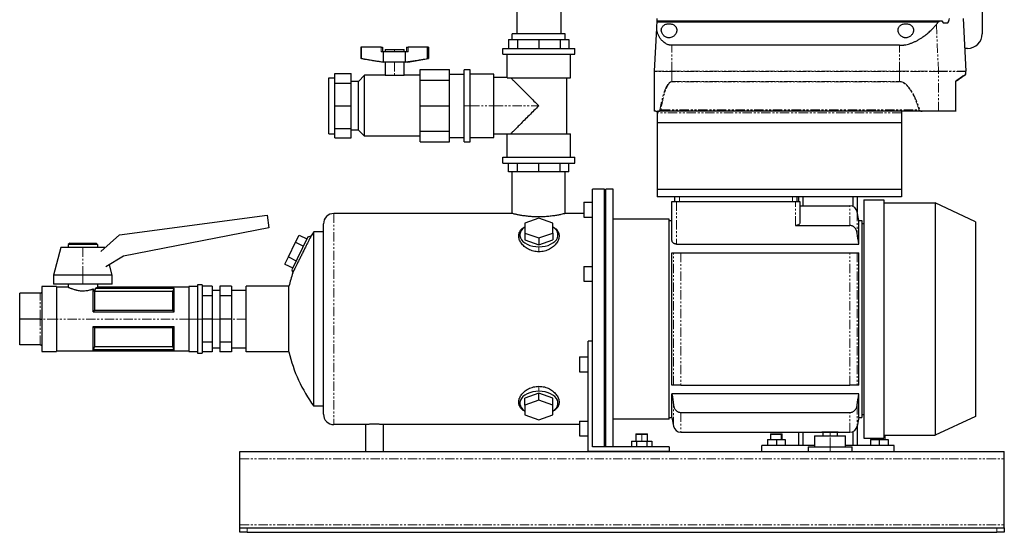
# Model space of a CAD drawing. Header units: millimetres. Extents: x 15 to 1188, y 16 to 819.
# Tile 1 of 3: x 15 to 684, y 16 to 364. Entities that reach past the tile are written whole.
import ezdxf

# ---------------------------------------------------------------- set-up
doc = ezdxf.new("R2010")
doc.units = ezdxf.units.MM
doc.linetypes.add('PHANTOM', pattern=[12.7, 6.35, -1.27, 1.27, -1.27, 1.27, -1.27])

msp = doc.modelspace()

# ---------------------------------------------------------------- linework, layer by layer
at = {"color": 7, "linetype": 'Continuous', "lineweight": 25}
for p, q in [((669.43, 614.91), (669.43, 354.91)), ((352.83, 403.41), (352.83, 354.91)), ((382.83, 403.41), (382.83, 354.91)), ((448.31, 362.98), (448.35, 363.66)), ((448.31, 362.98), (639.69, 362.98)), ((448.35, 363.66), (448.43, 365.21)), ((448.35, 363.66), (640.43, 363.66)), ((640.43, 363.66), (641.91, 363.66)), ((642.84, 362.2), (646.09, 362.2)), ((656.43, 365.21), (658.31, 329.33)), ((349.83, 350.91), (349.83, 354.91)), ((385.83, 354.91), (349.83, 354.91)), ((385.83, 350.91), (385.83, 354.91)), ((446.55, 329.33), (448.09, 358.69)), ((347.33, 350.91), (347.33, 344.91)), ((347.33, 350.91), (353.33, 350.91)), ((353.33, 350.91), (353.33, 344.91)), ((353.33, 350.91), (367.83, 350.91)), ((367.83, 350.91), (367.83, 344.91)), ((367.83, 350.91), (382.33, 350.91)), ((382.33, 350.91), (382.33, 344.91)), ((382.33, 350.91), (388.33, 350.91)), ((388.33, 350.91), (388.33, 344.91)), ((246.83, 345.66), (246.83, 338)), ((247.38, 345.66), (246.83, 345.66)), ((247.38, 338), (247.38, 345.66)), ((260.63, 345.66), (247.38, 345.66)), ((260.63, 345.66), (261.63, 345.66)), ((262.31, 342.66), (260.63, 342.66)), ((261.63, 345.66), (261.63, 342.66)), ((277.28, 342.66), (262.31, 342.66)), ((262.31, 335.66), (262.31, 342.66)), ((263.29, 344.06), (263.29, 342.66)), ((263.29, 344.06), (269.79, 344.06)), ((269.79, 344.06), (276.29, 344.06)), ((276.29, 342.66), (276.29, 344.06)), ((277.28, 335.66), (277.28, 342.66)), ((278.96, 342.66), (277.28, 342.66)), ((277.96, 345.66), (277.96, 342.66)), ((277.96, 345.66), (278.96, 345.66)), ((292.21, 345.66), (278.96, 345.66)), ((292.21, 338), (292.21, 345.66)), ((292.76, 345.66), (292.21, 345.66)), ((292.76, 345.66), (292.76, 338)), ((343.35, 340.91), (343.35, 344.91)), ((343.35, 344.91), (392.31, 344.91)), ((392.31, 340.91), (392.31, 344.91)), ((613.17, 347.01), (458.43, 347.01)), ((659.43, 344.91), (657.49, 344.91)), ((247.38, 338), (246.83, 338)), ((260.79, 335.66), (246.83, 338)), ((262.31, 335.66), (260.79, 335.66)), ((277.28, 335.66), (262.31, 335.66)), ((263.29, 335.66), (263.29, 326.64)), ((276.29, 326.64), (276.29, 335.66)), ((278.79, 335.66), (277.28, 335.66)), ((278.79, 335.66), (292.76, 338)), ((292.76, 338), (292.21, 338)), ((343.35, 340.91), (392.31, 340.91)), ((346.27, 325.06), (346.27, 340.91)), ((389.39, 324.91), (389.39, 340.91)), ((287.17, 330.46), (307.17, 330.46)), ((287.17, 323.27), (287.17, 330.46)), ((307.17, 323.27), (307.17, 330.46)), ((321.17, 330.41), (317.17, 330.41)), ((317.17, 305.91), (317.17, 330.41)), ((321.17, 305.91), (321.17, 330.41)), ((446.6, 302.21), (446.55, 329.28)), ((658.31, 327.72), (658.31, 329.28)), ((225.01, 286.94), (225.01, 324.88)), ((225.01, 324.88), (229.25, 324.88)), ((229.25, 327.77), (240.25, 327.77)), ((229.25, 321.37), (229.25, 327.77)), ((240.25, 321.37), (240.25, 327.77)), ((245.16, 322.48), (240.25, 322.48)), ((245.16, 322.48), (249.32, 326.64)), ((245.16, 289.34), (245.16, 322.48)), ((249.32, 285.18), (249.32, 326.64)), ((263.29, 326.64), (249.32, 326.64)), ((263.29, 326.64), (269.79, 326.64)), ((269.79, 326.64), (276.29, 326.64)), ((287.17, 326.64), (276.29, 326.64)), ((287.17, 323.27), (307.17, 323.27)), ((287.17, 305.91), (287.17, 323.27)), ((307.17, 327.46), (317.17, 327.46)), ((307.17, 305.91), (307.17, 323.27)), ((337.17, 327.41), (321.17, 327.41)), ((337.17, 305.91), (337.17, 327.41)), ((346.27, 325.06), (337.17, 325.06)), ((346.41, 324.91), (389.39, 324.91)), ((386.98, 286.91), (386.98, 324.91)), ((651.45, 322.54), (651.39, 322.83)), ((651.41, 302.08), (651.45, 322.54)), ((229.25, 321.37), (240.25, 321.37)), ((229.25, 305.91), (229.25, 321.37)), ((240.25, 305.91), (240.25, 321.37)), ((229.25, 305.91), (240.25, 305.91)), ((229.25, 290.45), (229.25, 305.91)), ((240.25, 290.45), (240.25, 305.91)), ((287.17, 288.54), (287.17, 305.91)), ((287.17, 305.91), (307.17, 305.91)), ((307.17, 288.54), (307.17, 305.91)), ((317.17, 281.41), (317.17, 305.91)), ((321.17, 281.41), (321.17, 305.91)), ((337.17, 284.41), (337.17, 305.91)), ((447.43, 302.21), (446.6, 302.21)), ((448.54, 302.21), (448.43, 302.21)), ((448.43, 302.21), (448.43, 294.21)), ((449.54, 302.21), (449.28, 302.21)), ((628.67, 302.21), (449.54, 302.21)), ((639.6, 302.21), (628.67, 302.21)), ((651.35, 302.21), (639.6, 302.21)), ((614.43, 301.21), (614.43, 294.21)), ((229.25, 290.45), (240.25, 290.45)), ((229.25, 284.04), (229.25, 290.45)), ((240.25, 284.04), (240.25, 290.45)), ((245.16, 289.34), (240.25, 289.34)), ((245.16, 289.34), (249.32, 285.18)), ((287.17, 288.54), (307.17, 288.54)), ((287.17, 281.35), (287.17, 288.54)), ((307.17, 281.35), (307.17, 288.54)), ((614.43, 294.21), (448.43, 294.21)), ((448.43, 294.21), (448.43, 248.91)), ((614.43, 294.21), (614.43, 248.91)), ((225.01, 286.94), (229.25, 286.94)), ((229.25, 284.04), (240.25, 284.04)), ((287.17, 285.18), (249.32, 285.18)), ((287.17, 281.35), (307.17, 281.35)), ((307.17, 284.35), (317.17, 284.35)), ((317.17, 281.41), (321.17, 281.41)), ((321.17, 284.41), (337.17, 284.41)), ((337.17, 286.75), (346.27, 286.75)), ((346.27, 270.91), (346.27, 286.75)), ((346.41, 286.91), (389.39, 286.91)), ((389.39, 270.91), (389.39, 286.91)), ((343.35, 266.91), (343.35, 270.91)), ((343.35, 270.91), (392.31, 270.91)), ((392.31, 266.91), (392.31, 270.91)), ((343.35, 266.91), (392.31, 266.91)), ((347.33, 260.91), (347.33, 266.91)), ((353.33, 260.91), (353.33, 266.91)), ((367.83, 260.91), (367.83, 266.91)), ((382.33, 260.91), (382.33, 266.91)), ((388.33, 260.91), (388.33, 266.91)), ((353.33, 260.91), (347.33, 260.91)), ((349.83, 232.66), (349.83, 260.91)), ((367.83, 260.91), (353.33, 260.91)), ((382.33, 260.91), (367.83, 260.91)), ((388.33, 260.91), (382.33, 260.91)), ((385.83, 232.66), (385.83, 260.91)), ((404.43, 132.34), (404.43, 249.16)), ((412.43, 249.16), (404.43, 249.16)), ((412.43, 73.91), (412.43, 249.16)), ((418.43, 249.16), (413.43, 249.16)), ((413.43, 73.91), (413.43, 249.16)), ((418.43, 73.91), (418.43, 249.16)), ((614.43, 248.91), (448.43, 248.91)), ((448.43, 248.91), (448.43, 243.91)), ((614.43, 248.91), (614.43, 243.91)), ((413.43, 247.66), (412.43, 247.66)), ((614.43, 243.91), (448.43, 243.91)), ((460.43, 240.91), (460.43, 243.91)), ((543.43, 243.91), (543.43, 240.91)), ((544.43, 243.91), (544.43, 240.91)), ((547.43, 243.91), (547.43, 237.91)), ((581.43, 243.91), (581.43, 237.51)), ((584.43, 243.91), (584.43, 233.58)), ((588.93, 241.91), (588.93, 79.91)), ((588.93, 241.91), (602.43, 241.91)), ((602.43, 241.91), (602.43, 79.91)), ((398.43, 240.28), (404.43, 240.28)), ((398.43, 240.28), (398.43, 230.28)), ((458.43, 214.28), (458.43, 240.91)), ((458.43, 240.91), (461.43, 240.91)), ((461.43, 240.91), (542.43, 240.91)), ((542.43, 240.91), (545.43, 240.91)), ((545.43, 240.91), (545.43, 226.4)), ((545.43, 237.91), (579.47, 237.91)), ((602.43, 239.91), (637.43, 239.91)), ((637.43, 239.91), (637.43, 81.91)), ((664.93, 227.08), (637.43, 239.91)), ((82.66, 218.15), (183.13, 231.48)), ((183.13, 231.48), (184.27, 222.89)), ((349.83, 232.66), (228.43, 232.66)), ((367.93, 229.52), (358.43, 226.14)), ((377.43, 226.14), (367.93, 229.52)), ((398.43, 232.66), (385.83, 232.66)), ((398.43, 230.28), (404.43, 230.28)), ((456.43, 228.91), (418.43, 228.91)), ((456.43, 92.91), (456.43, 228.91)), ((456.43, 227.91), (458.43, 227.91)), ((585.43, 227.91), (584.39, 233.78)), ((585.43, 211.87), (585.43, 227.91)), ((585.43, 227.91), (587.43, 227.91)), ((587.43, 227.91), (587.43, 93.91)), ((184.27, 222.89), (85.47, 203.69)), ((221.43, 96.16), (221.43, 225.66)), ((358.43, 226.14), (358.43, 219.39)), ((377.43, 219.39), (377.43, 226.14)), ((542.43, 224.44), (579.47, 224.44)), ((587.43, 225.91), (588.93, 225.91)), ((664.93, 227.08), (664.93, 94.73)), ((69.94, 206.91), (82.66, 218.15)), ((210.85, 216.74), (199.89, 194.27)), ((202.38, 213.07), (204.78, 218)), ((204.78, 218), (210.17, 215.37)), ((210.85, 216.74), (212.96, 217.47)), ((214.87, 101.66), (214.87, 220.16)), ((220.76, 220.16), (214.87, 220.16)), ((221.43, 220.39), (220.76, 220.16)), ((358.43, 219.39), (358.43, 214.66)), ((358.43, 219.39), (367.93, 216.01)), ((358.43, 214.66), (367.93, 211.28)), ((367.93, 216.01), (377.43, 219.39)), ((367.93, 216.01), (367.93, 211.28)), ((367.93, 211.28), (377.43, 214.66)), ((377.43, 219.39), (377.43, 214.66)), ((42.83, 209.56), (37.83, 190.81)), ((57.83, 209.56), (42.83, 209.56)), ((48.83, 212.56), (47.83, 211.56)), ((47.83, 211.56), (47.83, 209.56)), ((67.83, 211.56), (47.83, 211.56)), ((48.83, 212.56), (66.83, 212.56)), ((72.83, 209.56), (57.83, 209.56)), ((66.83, 212.56), (67.83, 211.56)), ((67.83, 211.56), (67.83, 209.56)), ((72.83, 209.56), (72.83, 209.56)), ((197.57, 203.21), (202.38, 213.07)), ((202.38, 213.07), (207.77, 210.44)), ((461.43, 211.87), (585.43, 211.87)), ((85.47, 203.69), (73.43, 196.32)), ((195.16, 198.28), (197.57, 203.21)), ((197.57, 203.21), (202.96, 200.58)), ((458.43, 115.91), (458.43, 205.91)), ((464.39, 205.91), (579.47, 205.91)), ((585.43, 115.91), (585.43, 205.91)), ((77.83, 190.81), (75.95, 197.86)), ((195.16, 198.28), (200.56, 195.65)), ((199.89, 194.27), (200.52, 192.42)), ((398.43, 196.71), (404.43, 196.71)), ((398.43, 196.71), (398.43, 186.71)), ((37.83, 190.81), (37.83, 184.56)), ((57.83, 190.81), (37.83, 190.81)), ((77.83, 190.81), (57.83, 190.81)), ((77.83, 184.56), (77.83, 190.81)), ((39.83, 183.06), (29.83, 183.06)), ((29.83, 183.06), (29.83, 160.91)), ((57.83, 184.56), (37.83, 184.56)), ((39.83, 183.06), (39.83, 160.91)), ((47.83, 182.56), (39.83, 182.56)), ((47.83, 184.56), (47.83, 182.56)), ((77.83, 184.56), (57.83, 184.56)), ((64.83, 165.91), (64.83, 181.35)), ((66.49, 181.97), (119.83, 181.97)), ((66.49, 181.97), (66.49, 181.91)), ((66.49, 181.91), (119.8, 181.91)), ((67.83, 184.56), (67.83, 182.56)), ((129.83, 182.56), (67.83, 182.56)), ((119.83, 165.91), (119.83, 181.97)), ((135.83, 183.06), (129.83, 183.06)), ((129.83, 183.06), (129.83, 160.91)), ((138.83, 184.06), (135.83, 184.06)), ((135.83, 184.06), (135.83, 160.91)), ((138.83, 184.06), (138.83, 160.91)), ((145.83, 183.15), (138.83, 183.15)), ((145.83, 183.15), (145.83, 176.64)), ((158.83, 183.15), (150.83, 183.15)), ((150.83, 183.15), (150.83, 176.64)), ((158.83, 183.15), (158.83, 176.64)), ((197.94, 183.16), (168.83, 183.16)), ((168.83, 138.66), (168.83, 183.16)), ((197.94, 138.66), (197.94, 183.16)), ((398.43, 186.71), (404.43, 186.71)), ((14.83, 160.91), (14.83, 178.41)), ((28.83, 178.41), (14.83, 178.41)), ((65.76, 179.59), (65.76, 166.99)), ((118.9, 179.59), (65.77, 179.59)), ((118.9, 166.99), (118.9, 179.59)), ((145.83, 176.64), (138.83, 176.64)), ((150.83, 180.38), (145.83, 180.38)), ((145.83, 176.64), (145.83, 160.91)), ((158.83, 176.64), (150.83, 176.64)), ((150.83, 176.64), (150.83, 160.91)), ((168.83, 180.38), (158.83, 180.38)), ((158.83, 176.64), (158.83, 160.91)), ((14.83, 143.41), (14.83, 160.91)), ((28.83, 160.91), (14.83, 160.91)), ((29.83, 160.91), (29.83, 138.76)), ((39.83, 160.91), (39.83, 138.76)), ((64.83, 165.91), (119.83, 165.91)), ((65.76, 166.99), (118.9, 166.99)), ((129.83, 160.91), (129.83, 138.76)), ((135.83, 160.91), (135.83, 137.76)), ((138.83, 160.91), (138.83, 137.76)), ((145.83, 160.91), (138.83, 160.91)), ((145.83, 160.91), (145.83, 145.18)), ((158.83, 160.91), (150.83, 160.91)), ((150.83, 160.91), (150.83, 145.18)), ((158.83, 160.91), (158.83, 145.18)), ((64.83, 155.91), (119.83, 155.91)), ((64.83, 139.84), (64.83, 155.91)), ((65.76, 154.83), (65.76, 142.22)), ((118.9, 154.83), (65.76, 154.83)), ((118.9, 142.22), (118.9, 154.83)), ((119.83, 139.84), (119.83, 155.91)), ((28.83, 143.41), (14.83, 143.41)), ((65.76, 142.22), (118.9, 142.22)), ((145.83, 145.18), (138.83, 145.18)), ((145.83, 145.18), (145.83, 138.66)), ((145.83, 141.43), (150.83, 141.43)), ((158.83, 145.18), (150.83, 145.18)), ((150.83, 145.18), (150.83, 138.66)), ((158.83, 145.18), (158.83, 138.66)), ((158.83, 141.43), (168.83, 141.43)), ((404.43, 145.91), (401.43, 145.91)), ((401.43, 70.91), (401.43, 145.91)), ((29.83, 138.76), (39.83, 138.76)), ((39.83, 139.26), (129.83, 139.26)), ((64.83, 139.84), (119.83, 139.84)), ((119.8, 139.9), (64.86, 139.9)), ((129.83, 138.76), (135.83, 138.76)), ((135.83, 137.76), (138.83, 137.76)), ((145.83, 138.66), (138.83, 138.66)), ((158.83, 138.66), (150.83, 138.66)), ((197.94, 138.66), (168.83, 138.66)), ((395.43, 135.1), (401.43, 135.1)), ((395.43, 135.1), (395.43, 125.1)), ((404.43, 73.91), (404.43, 132.34)), ((395.43, 125.1), (401.43, 125.1)), ((464.39, 115.91), (579.47, 115.91)), ((367.93, 110.53), (358.43, 107.15)), ((358.43, 102.42), (358.43, 107.15)), ((367.93, 105.8), (367.93, 110.53)), ((377.43, 107.15), (367.93, 110.53)), ((377.43, 102.42), (377.43, 107.15)), ((585.43, 109.95), (458.43, 109.95)), ((458.43, 93.91), (458.43, 109.95)), ((585.43, 93.91), (585.43, 109.95)), ((221.43, 101.66), (214.87, 101.66)), ((367.93, 105.8), (358.43, 102.42)), ((358.43, 102.42), (358.43, 95.67)), ((377.43, 102.42), (367.93, 105.8)), ((377.43, 95.67), (377.43, 102.42)), ((358.43, 95.67), (367.93, 92.29)), ((367.93, 92.29), (377.43, 95.67)), ((456.43, 93.91), (458.43, 93.91)), ((458.43, 93.91), (459.46, 88.04)), ((464.39, 97.37), (579.47, 97.37)), ((585.43, 93.91), (584.39, 88.04)), ((585.43, 93.91), (587.43, 93.91)), ((587.43, 95.91), (588.93, 95.91)), ((664.93, 94.73), (637.43, 81.91)), ((250.03, 89.16), (228.43, 89.16)), ((250.03, 89.16), (250.03, 70.91)), ((395.43, 89.16), (262.03, 89.16)), ((262.03, 89.16), (262.03, 70.91)), ((395.43, 91.53), (401.43, 91.53)), ((395.43, 91.53), (395.43, 81.53)), ((456.43, 92.91), (418.43, 92.91)), ((584.43, 88.24), (584.43, 74.91)), ((395.43, 81.53), (401.43, 81.53)), ((434.13, 82.91), (433.83, 82.61)), ((433.83, 82.61), (433.83, 77.91)), ((433.83, 82.61), (437.83, 82.61)), ((434.13, 82.91), (437.83, 82.91)), ((437.83, 82.91), (441.53, 82.91)), ((437.83, 82.61), (441.83, 82.61)), ((441.83, 82.61), (441.53, 82.91)), ((441.83, 77.91), (441.83, 82.61)), ((464.39, 83.91), (560.43, 83.91)), ((525.73, 82.91), (525.43, 82.61)), ((525.43, 82.61), (525.43, 78.91)), ((525.43, 82.61), (532.78, 82.61)), ((525.73, 82.91), (532.53, 82.91)), ((532.53, 82.91), (533.13, 82.91)), ((532.78, 82.61), (533.43, 82.61)), ((533.43, 82.61), (533.13, 82.91)), ((533.43, 78.91), (533.43, 82.61)), ((544.43, 83.91), (544.43, 74.91)), ((547.43, 83.91), (547.43, 74.91)), ((555.43, 81.41), (555.43, 73.91)), ((555.43, 81.41), (565.93, 81.41)), ((560.43, 83.91), (571.43, 83.91)), ((560.93, 83.91), (560.93, 81.41)), ((565.93, 81.41), (576.43, 81.41)), ((570.93, 81.41), (570.93, 83.91)), ((571.43, 83.91), (579.47, 83.91)), ((576.43, 73.91), (576.43, 81.41)), ((581.43, 84.31), (581.43, 74.91)), ((602.43, 81.91), (637.43, 81.91)), ((603.43, 78.91), (603.43, 81.91)), ((456.43, 73.91), (404.43, 73.91)), ((413.43, 74.16), (412.43, 74.16)), ((430.9, 77.91), (430.9, 73.91)), ((430.9, 77.91), (434.37, 77.91)), ((434.37, 77.91), (434.37, 73.91)), ((434.37, 77.91), (441.29, 77.91)), ((441.29, 77.91), (441.29, 73.91)), ((441.29, 77.91), (444.76, 77.91)), ((444.76, 77.91), (444.76, 73.91)), ((456.43, 73.91), (456.43, 70.91)), ((519.43, 70.91), (519.43, 74.91)), ((555.43, 74.91), (519.43, 74.91)), ((523.43, 78.91), (523.43, 74.91)), ((523.43, 78.91), (529.43, 78.91)), ((529.43, 78.91), (529.43, 74.91)), ((529.43, 78.91), (535.43, 78.91)), ((535.43, 78.91), (535.43, 74.91)), ((550.93, 73.91), (550.93, 70.91)), ((550.93, 73.91), (565.93, 73.91)), ((565.93, 73.91), (580.93, 73.91)), ((609.43, 74.91), (576.43, 74.91)), ((580.93, 70.91), (580.93, 73.91)), ((588.93, 79.91), (602.43, 79.91)), ((593.43, 78.91), (593.43, 74.91)), ((593.43, 78.91), (599.43, 78.91)), ((595.43, 79.91), (595.43, 78.91)), ((599.43, 78.91), (599.43, 74.91)), ((599.43, 78.91), (605.43, 78.91)), ((605.43, 78.91), (605.43, 74.91)), ((609.43, 70.91), (609.43, 74.91)), ((164.43, 70.91), (684.43, 70.91)), ((164.43, 65.91), (164.43, 70.91)), ((456.43, 70.91), (401.43, 70.91)), ((684.43, 65.91), (684.43, 70.91)), ((164.43, 20.91), (164.43, 65.91)), ((684.43, 20.91), (684.43, 65.91)), ((164.43, 18.91), (164.43, 20.91)), ((684.43, 18.91), (684.43, 20.91)), ((164.43, 15.91), (164.43, 18.91)), ((164.43, 18.91), (169.43, 18.91)), ((169.43, 15.91), (164.43, 15.91)), ((169.43, 18.91), (679.43, 18.91)), ((169.43, 15.91), (679.43, 15.91)), ((679.43, 18.91), (684.43, 18.91)), ((684.43, 15.91), (679.43, 15.91)), ((684.43, 18.91), (684.43, 15.91))]:
    msp.add_line(p, q, dxfattribs=at)
at = {"color": 8, "linetype": 'PHANTOM', "lineweight": 18}
for p, q in [((639.64, 329.33), (638.25, 361.24)), ((260.63, 342.66), (260.63, 345.66)), ((269.79, 344.06), (269.79, 342.66)), ((278.96, 345.66), (278.96, 342.66)), ((458.43, 329.33), (458.43, 347.01)), ((613.17, 329.33), (613.17, 347.01)), ((269.79, 335.66), (269.79, 326.64)), ((446.55, 329.33), (458.43, 329.33)), ((458.43, 329.28), (446.55, 329.28)), ((458.43, 329.33), (458.43, 329.28)), ((458.43, 329.33), (613.17, 329.33)), ((458.43, 322.42), (458.43, 329.28)), ((613.17, 329.28), (458.43, 329.28)), ((613.17, 329.33), (639.64, 329.33)), ((613.17, 329.33), (613.17, 329.28)), ((613.17, 322.42), (613.17, 329.28)), ((639.64, 329.28), (613.17, 329.28)), ((639.6, 302.21), (639.64, 329.28)), ((639.64, 329.33), (658.31, 329.33)), ((658.31, 329.28), (639.64, 329.28)), ((458.43, 322.42), (613.17, 322.42)), ((458.43, 322.42), (458.43, 322.27)), ((613.17, 322.27), (458.43, 322.27)), ((613.17, 322.27), (613.17, 322.42)), ((317.17, 305.91), (321.17, 305.91)), ((321.17, 305.91), (337.17, 305.91)), ((337.17, 305.91), (367.83, 305.91)), ((450.92, 303.05), (626.5, 303.05)), ((614.43, 301.21), (448.54, 301.21)), ((463.43, 243.91), (463.43, 240.91)), ((540.43, 240.91), (540.43, 243.91)), ((461.43, 240.91), (461.43, 211.87)), ((542.43, 224.44), (542.43, 240.91)), ((579.47, 224.44), (579.47, 237.91)), ((228.43, 232.66), (228.43, 89.16)), ((584.39, 233.78), (584.39, 219.37)), ((57.83, 209.56), (57.83, 190.81)), ((367.93, 210.03), (367.93, 206.63)), ((459.46, 115.91), (459.46, 205.91)), ((464.39, 205.91), (464.39, 115.91)), ((579.47, 115.91), (579.47, 205.91)), ((584.39, 205.91), (584.39, 115.91)), ((57.83, 190.81), (57.83, 184.56)), ((28.83, 160.91), (28.83, 178.41)), ((28.83, 143.41), (28.83, 160.91)), ((39.83, 160.91), (29.83, 160.91)), ((129.83, 160.91), (39.83, 160.91)), ((135.83, 160.91), (129.83, 160.91)), ((138.83, 160.91), (135.83, 160.91)), ((150.83, 160.91), (145.83, 160.91)), ((168.83, 160.91), (158.83, 160.91)), ((367.93, 111.78), (367.93, 115.19)), ((459.46, 88.04), (459.46, 102.45)), ((584.39, 102.45), (584.39, 88.04)), ((464.39, 97.37), (464.39, 83.91)), ((579.47, 83.91), (579.47, 97.37)), ((437.83, 82.91), (437.83, 82.61)), ((437.83, 77.91), (437.83, 82.61)), ((532.53, 82.91), (532.78, 82.61)), ((532.78, 78.91), (532.78, 82.61)), ((565.93, 81.41), (565.93, 83.91)), ((565.93, 73.91), (565.93, 81.41)), ((565.93, 70.91), (565.93, 73.91)), ((596.08, 78.91), (596.08, 79.91)), ((164.43, 65.91), (684.43, 65.91)), ((164.43, 20.91), (684.43, 20.91)), ((169.43, 18.91), (169.43, 15.91)), ((679.43, 15.91), (679.43, 18.91))]:
    msp.add_line(p, q, dxfattribs=at)
at = {"color": 8, "linetype": 'PHANTOM', "lineweight": 18, "flags": 128}
msp.add_lwpolyline([(651.35, 302.21), (651.37, 313.76), (651.39, 322.83)], dxfattribs=at)
at = {"color": 7, "linetype": 'Continuous', "lineweight": 25, "flags": 128}
for points in [[(448.54, 301.21), (448.54, 301.77), (448.54, 302.21)], [(358.43, 223.55), (358.37, 223.46), (357.05, 222.42), (356.02, 221.25), (355.33, 220), (354.97, 218.7), (354.97, 217.38), (355.33, 216.07), (356.02, 214.82), (357.05, 213.66), (358.37, 212.62), (359.94, 211.72), (361.74, 211), (363.71, 210.47), (365.79, 210.14), (367.93, 210.03)], [(367.93, 210.03), (370.07, 210.14), (372.15, 210.47), (374.12, 211), (375.91, 211.72), (377.49, 212.62), (378.81, 213.66), (379.83, 214.82), (380.53, 216.07), (380.89, 217.38), (380.89, 218.7), (380.53, 220), (379.83, 221.25), (378.81, 222.42), (377.49, 223.46), (377.43, 223.55)], [(119.8, 181.91), (119.82, 181.94), (119.83, 181.97)], [(64.86, 139.9), (64.84, 139.87), (64.83, 139.84)], [(119.83, 139.84), (119.81, 139.88), (119.8, 139.9)], [(367.93, 111.78), (365.79, 111.67), (363.71, 111.35), (361.74, 110.82), (359.94, 110.09), (358.37, 109.2), (357.05, 108.15), (356.02, 106.99), (355.33, 105.74), (354.97, 104.44), (354.97, 103.12), (355.33, 101.81), (356.02, 100.56), (357.05, 99.4), (358.37, 98.36), (358.43, 98.27)], [(377.43, 98.27), (377.49, 98.36), (378.81, 99.4), (379.83, 100.56), (380.53, 101.81), (380.89, 103.12), (380.89, 104.44), (380.53, 105.74), (379.83, 106.99), (378.81, 108.15), (377.49, 109.2), (375.91, 110.09), (374.12, 110.82), (372.15, 111.35), (370.07, 111.67), (367.93, 111.78)]]:
    msp.add_lwpolyline(points, dxfattribs=at)
at = {"color": 7, "linetype": 'Continuous', "lineweight": 25}
for centre, radius, start, end in [((659.43, 354.91), 10, 270, 0), ((447.55, 329.28), 1, 177, 180.1), ((657.31, 329.28), 1, 359.9, 3), ((657.31, 327.72), 1, 305.50392, 359.9), ((579.47, 232.91), 5, 10, 90), ((228.43, 225.66), 7, 90, 180), ((295.43, 160.91), 100, 143.66538, 145.55283), ((295.43, 160.91), 100, 161.63195, 167.14409), ((295.43, 160.91), 100, 192.85591, 216.33462), ((228.43, 96.16), 7, 180, 270), ((464.39, 88.91), 5, 190, 270), ((579.47, 88.91), 5, 270, 350)]:
    msp.add_arc(centre, radius, start, end, dxfattribs=at)
at = {"color": 8, "linetype": 'PHANTOM', "lineweight": 18}
msp.add_arc((638.43, 329.28), 1.2, 359.91678, 2.49052, dxfattribs=at)
at = {"color": 7, "linetype": 'Continuous', "lineweight": 25}
for points in [[(448.09, 358.69), (448.17, 360.21), (448.24, 361.64), (448.31, 362.98)], [(638.25, 361.24), (638.73, 361.83), (639.21, 362.41), (639.69, 362.98)], [(639.69, 362.98), (639.94, 363.21), (640.18, 363.43), (640.43, 363.66)], [(641.91, 363.66), (642.23, 363.18), (642.54, 362.69), (642.84, 362.2)], [(646.09, 362.2), (646.48, 363.2), (646.85, 364.2), (647.2, 365.21)], [(346.27, 325.06), (346.27, 325.06), (346.32, 325.01), (346.41, 324.91)], [(346.41, 286.91), (346.32, 286.8), (346.27, 286.75), (346.27, 286.75)], [(585.43, 211.87), (585.09, 214.37), (584.75, 216.87), (584.39, 219.37)], [(458.43, 205.91), (458.76, 205.91), (459.11, 205.91), (459.46, 205.91)], [(584.39, 205.91), (584.75, 205.91), (585.1, 205.91), (585.43, 205.91)], [(65.77, 179.59), (66.03, 180.33), (66.27, 181.11), (66.49, 181.91)], [(118.9, 179.59), (119.17, 180.33), (119.48, 181.1), (119.8, 181.91)], [(65.77, 179.59), (65.77, 179.59), (65.76, 179.59), (65.76, 179.59)], [(65.76, 166.99), (65.49, 166.64), (65.18, 166.28), (64.83, 165.91)], [(119.83, 165.91), (119.48, 166.28), (119.17, 166.64), (118.9, 166.99)], [(64.83, 155.91), (65.18, 155.53), (65.49, 155.17), (65.76, 154.83)], [(118.9, 154.83), (119.17, 155.17), (119.48, 155.53), (119.83, 155.91)], [(65.76, 142.22), (65.49, 141.49), (65.18, 140.71), (64.86, 139.9)], [(119.8, 139.9), (119.48, 140.71), (119.17, 141.49), (118.9, 142.22)], [(459.46, 115.91), (459.11, 115.91), (458.76, 115.91), (458.43, 115.91)], [(585.43, 115.91), (585.1, 115.91), (584.75, 115.91), (584.39, 115.91)], [(458.43, 109.95), (458.77, 107.45), (459.11, 104.95), (459.46, 102.45)], [(584.39, 102.45), (584.75, 104.95), (585.09, 107.45), (585.43, 109.95)]]:
    msp.add_open_spline(points, degree=3, dxfattribs=at)
for points, knots in [([(451.18, 357.37), (451.18, 357.44), (451.18, 357.57), (451.2, 357.77), (451.22, 357.97), (451.25, 358.17), (451.3, 358.36), (451.35, 358.55), (451.41, 358.73), (451.56, 359.11), (451.86, 359.65), (452.44, 360.31), (453.19, 360.88), (454.14, 361.33), (455.23, 361.62), (456.43, 361.72), (457.62, 361.62), (458.71, 361.33), (459.66, 360.88), (460.42, 360.31), (461, 359.65), (461.33, 359.05), (461.51, 358.55), (461.61, 358.16), (461.67, 357.77), (461.68, 357.5), (461.68, 357.37)], [0, 0, 0, 0, 0.016025, 0.031899, 0.047638, 0.063259, 0.07878, 0.094217, 0.109588, 0.124913, 0.188692, 0.2498, 0.313776, 0.374774, 0.43737, 0.49981, 0.562273, 0.624921, 0.686171, 0.75044, 0.811589, 0.875427, 0.906038, 0.936911, 0.968186, 1, 1, 1, 1]), ([(612.18, 357.37), (612.18, 357.44), (612.18, 357.57), (612.2, 357.77), (612.22, 357.97), (612.25, 358.17), (612.3, 358.36), (612.35, 358.55), (612.41, 358.73), (612.56, 359.11), (612.86, 359.65), (613.44, 360.31), (614.19, 360.88), (615.14, 361.33), (616.23, 361.62), (617.43, 361.72), (618.62, 361.62), (619.71, 361.33), (620.66, 360.88), (621.42, 360.31), (622, 359.65), (622.33, 359.05), (622.51, 358.55), (622.61, 358.16), (622.67, 357.77), (622.68, 357.5), (622.68, 357.37)], [0, 0, 0, 0, 0.016025, 0.031899, 0.047638, 0.063259, 0.07878, 0.094217, 0.109588, 0.124913, 0.188692, 0.2498, 0.313776, 0.374774, 0.43737, 0.49981, 0.562273, 0.624921, 0.686171, 0.75044, 0.811589, 0.875427, 0.906038, 0.936911, 0.968186, 1, 1, 1, 1]), ([(458.43, 347.01), (458.35, 347.01), (458.18, 347.01), (457.92, 347.03), (457.67, 347.05), (457.41, 347.08), (457.16, 347.12), (456.9, 347.16), (456.65, 347.22), (456.4, 347.28), (456.14, 347.35), (455.59, 347.53), (454.73, 347.89), (453.7, 348.49), (452.74, 349.21), (451.9, 349.96), (451.13, 350.79), (450.24, 351.91), (449.51, 353.1), (448.95, 354.29), (448.6, 355.21), (448.34, 356.1), (448.19, 356.85), (448.12, 357.42), (448.08, 357.86), (448.07, 358.28), (448.08, 358.56), (448.09, 358.69)], [0, 0, 0, 0, 0.012117, 0.024284, 0.036513, 0.048817, 0.061209, 0.073701, 0.086304, 0.09903, 0.111891, 0.124898, 0.184762, 0.250107, 0.309388, 0.375028, 0.433854, 0.500081, 0.624465, 0.68709, 0.749847, 0.817639, 0.875036, 0.908188, 0.940061, 0.970663, 1, 1, 1, 1]), ([(461.68, 357.37), (461.68, 357.3), (461.68, 357.16), (461.66, 356.95), (461.64, 356.74), (461.6, 356.53), (461.56, 356.32), (461.5, 356.1), (461.44, 355.89), (461.29, 355.47), (460.99, 354.85), (460.43, 354.04), (459.7, 353.31), (458.77, 352.67), (457.68, 352.22), (456.57, 352.08), (455.62, 352.16), (454.83, 352.36), (454, 352.74), (453.16, 353.3), (452.44, 354.04), (451.87, 354.84), (451.54, 355.54), (451.35, 356.1), (451.25, 356.53), (451.19, 356.95), (451.18, 357.23), (451.18, 357.37)], [0, 0, 0, 0, 0.015666, 0.031287, 0.046879, 0.06246, 0.078044, 0.093649, 0.10929, 0.124984, 0.188177, 0.249194, 0.314171, 0.37434, 0.438827, 0.499444, 0.539915, 0.581148, 0.62507, 0.685204, 0.750177, 0.811485, 0.87502, 0.90635, 0.937537, 0.96871, 1, 1, 1, 1]), ([(622.68, 357.37), (622.68, 357.3), (622.68, 357.16), (622.66, 356.95), (622.64, 356.74), (622.6, 356.53), (622.56, 356.32), (622.5, 356.1), (622.44, 355.89), (622.29, 355.47), (621.99, 354.85), (621.43, 354.04), (620.7, 353.31), (619.77, 352.67), (618.68, 352.22), (617.57, 352.08), (616.62, 352.16), (615.83, 352.36), (615, 352.74), (614.16, 353.3), (613.44, 354.04), (612.87, 354.84), (612.54, 355.54), (612.35, 356.1), (612.25, 356.53), (612.19, 356.95), (612.18, 357.23), (612.18, 357.37)], [0, 0, 0, 0, 0.015666, 0.031287, 0.046879, 0.06246, 0.078044, 0.093649, 0.10929, 0.124984, 0.188177, 0.249194, 0.314171, 0.37434, 0.438827, 0.499444, 0.539915, 0.581148, 0.62507, 0.685204, 0.750177, 0.811485, 0.87502, 0.90635, 0.937537, 0.96871, 1, 1, 1, 1]), ([(613.17, 347.01), (613.31, 347.01), (613.59, 347.01), (614.01, 347.03), (614.43, 347.05), (614.85, 347.08), (615.26, 347.11), (615.68, 347.16), (616.1, 347.21), (616.52, 347.27), (616.94, 347.34), (617.89, 347.51), (619.38, 347.87), (621.32, 348.51), (623.19, 349.28), (624.96, 350.15), (626.66, 351.11), (628.8, 352.47), (630.77, 353.93), (632.58, 355.44), (633.87, 356.59), (635.08, 357.75), (636.03, 358.72), (636.75, 359.5), (637.27, 360.08), (637.77, 360.66), (638.09, 361.05), (638.25, 361.24)], [0, 0, 0, 0, 0.0124, 0.024806, 0.037227, 0.049669, 0.06214, 0.074646, 0.087195, 0.099793, 0.112448, 0.125167, 0.186832, 0.250667, 0.311762, 0.375337, 0.436901, 0.500684, 0.624947, 0.686649, 0.749369, 0.8118, 0.874688, 0.906033, 0.937357, 0.968674, 1, 1, 1, 1]), ([(247.38, 338), (248.74, 337.77), (251.22, 337.37), (254.69, 336.81), (257.63, 336.35), (260.12, 335.97), (261.63, 335.75), (262.31, 335.66)], [0, 0, 0, 0, 0.273271, 0.500031, 0.697191, 0.863845, 1, 1, 1, 1]), ([(277.28, 335.66), (277.67, 335.71), (278.5, 335.83), (279.83, 336.03), (281.32, 336.25), (282.98, 336.51), (285.27, 336.87), (288.36, 337.37), (290.85, 337.77), (292.21, 338)], [0, 0, 0, 0, 0.078024, 0.167034, 0.26703, 0.378016, 0.499991, 0.726691, 1, 1, 1, 1]), ([(348.83, 324.91), (348.96, 324.77), (349.19, 324.55), (349.84, 323.89), (350.27, 323.47), (351.34, 322.4), (351.97, 321.76), (353.44, 320.3), (354.27, 319.47), (356.08, 317.66), (357.06, 316.68), (359.11, 314.62), (360.19, 313.55), (362.38, 311.36), (363.49, 310.25), (365.69, 308.05), (366.77, 306.96), (367.83, 305.91)], [0, 0, 0, 0, 0.125, 0.125, 0.25, 0.25, 0.375, 0.375, 0.5, 0.5, 0.625, 0.625, 0.75, 0.75, 0.875, 0.875, 1, 1, 1, 1]), ([(657.89, 326.91), (657.79, 326.84), (657.59, 326.69), (656.05, 325.6), (654.01, 324.14), (652.28, 322.91), (651.45, 322.32)], [0, 0, 0, 0, 0.281736, 0.56592, 0.790939, 1, 1, 1, 1]), ([(367.83, 305.91), (366.77, 304.85), (365.69, 303.76), (363.49, 301.57), (362.38, 300.45), (360.19, 298.27), (359.11, 297.19), (357.06, 295.14), (356.08, 294.16), (354.27, 292.35), (353.44, 291.52), (351.97, 290.05), (351.34, 289.41), (350.27, 288.35), (349.84, 287.92), (349.19, 287.27), (348.96, 287.04), (348.83, 286.91)], [0, 0, 0, 0, 0.125, 0.125, 0.25, 0.25, 0.375, 0.375, 0.5, 0.5, 0.625, 0.625, 0.75, 0.75, 0.875, 0.875, 1, 1, 1, 1]), ([(447.43, 302.21), (447.46, 302.21), (447.52, 302.2), (447.62, 302.19), (447.71, 302.17), (447.8, 302.14), (447.89, 302.1), (448, 302.03), (448.12, 301.94), (448.25, 301.79), (448.33, 301.65), (448.38, 301.53), (448.41, 301.42), (448.43, 301.31), (448.43, 301.24), (448.43, 301.21)], [0, 0, 0, 0, 0.094728, 0.184559, 0.269641, 0.350151, 0.426298, 0.498329, 0.631989, 0.74862, 0.814171, 0.874223, 0.917752, 0.959181, 1, 1, 1, 1]), ([(448.54, 301.21), (448.54, 301.24), (448.54, 301.3), (448.55, 301.38), (448.56, 301.47), (448.58, 301.55), (448.61, 301.67), (448.67, 301.81), (448.77, 301.96), (448.88, 302.07), (449, 302.15), (449.14, 302.2), (449.23, 302.2), (449.28, 302.21)], [0, 0, 0, 0, 0.04998, 0.099445, 0.148935, 0.198989, 0.250127, 0.372663, 0.500009, 0.622642, 0.750113, 0.873459, 1, 1, 1, 1]), ([(449.54, 302.21), (449.57, 302.21), (449.63, 302.21), (449.72, 302.23), (449.83, 302.26), (449.95, 302.31), (450.04, 302.36), (450.08, 302.39)], [0, 0, 0, 0, 0.165947, 0.331948, 0.498952, 0.752221, 1, 1, 1, 1]), ([(450.08, 302.39), (450.1, 302.41), (450.14, 302.44), (450.21, 302.49), (450.3, 302.55), (450.38, 302.62), (450.48, 302.69), (450.58, 302.78), (450.7, 302.87), (450.82, 302.97), (450.89, 303.03), (450.92, 303.05)], [0, 0, 0, 0, 0.083688, 0.175725, 0.276068, 0.384596, 0.501121, 0.611615, 0.750604, 0.914631, 1, 1, 1, 1]), ([(615.43, 302.21), (615.31, 302.21), (615.18, 302.19), (614.94, 302.09), (614.82, 302.01), (614.62, 301.82), (614.55, 301.7), (614.45, 301.45), (614.43, 301.32), (614.43, 301.21)], [0, 0, 0, 0, 0.25, 0.25, 0.5, 0.5, 0.75, 0.75, 1, 1, 1, 1]), ([(626.5, 303.05), (626.54, 303.02), (626.61, 302.97), (626.71, 302.9), (626.84, 302.81), (626.98, 302.71), (627.08, 302.65), (627.13, 302.61)], [0, 0, 0, 0, 0.165665, 0.332382, 0.499984, 0.75422, 1, 1, 1, 1]), ([(627.13, 302.61), (627.17, 302.59), (627.24, 302.55), (627.35, 302.49), (627.47, 302.43), (627.6, 302.38), (627.74, 302.34), (627.92, 302.29), (628.14, 302.25), (628.41, 302.21), (628.58, 302.21), (628.67, 302.21)], [0, 0, 0, 0, 0.0746412, 0.152427, 0.2336455, 0.3185496, 0.407361, 0.5002733, 0.6655152, 0.8318082, 1, 1, 1, 1]), ([(385.83, 232.66), (385.83, 232.66), (385.71, 232.63), (385.37, 232.54), (385.22, 232.51), (384.88, 232.42), (384.68, 232.38), (384, 232.22), (383.44, 232.09), (382.46, 231.89), (382.11, 231.81), (381.36, 231.67), (380.97, 231.59), (379.73, 231.37), (378.82, 231.22), (377.35, 231.01), (376.84, 230.94), (375.81, 230.82), (375.28, 230.76), (374.19, 230.65), (373.64, 230.6), (372.51, 230.52), (371.93, 230.48), (370.19, 230.39), (369.02, 230.36), (367.25, 230.36), (366.66, 230.37), (365.47, 230.4), (364.88, 230.42), (363.15, 230.51), (362.02, 230.6), (360.38, 230.76), (359.85, 230.82), (358.81, 230.94), (358.31, 231.01), (357.33, 231.15), (356.86, 231.22), (355.96, 231.37), (355.52, 231.44), (354.27, 231.67), (353.52, 231.82), (352.55, 232.02), (352.24, 232.09), (351.68, 232.21), (351.43, 232.27), (350.75, 232.43), (350.41, 232.51), (350.06, 232.6), (349.98, 232.62), (349.86, 232.65), (349.83, 232.66), (349.83, 232.66)], [0, 0, 0, 0, 0.0625, 0.0625, 0.09375, 0.09375, 0.125, 0.125, 0.1875, 0.1875, 0.21875, 0.21875, 0.25, 0.25, 0.3125, 0.3125, 0.34375, 0.34375, 0.375, 0.375, 0.40625, 0.40625, 0.4375, 0.4375, 0.5, 0.5, 0.53125, 0.53125, 0.5625, 0.5625, 0.625, 0.625, 0.65625, 0.65625, 0.6875, 0.6875, 0.71875, 0.71875, 0.75, 0.75, 0.8125, 0.8125, 0.84375, 0.84375, 0.875, 0.875, 0.9375, 0.9375, 0.96875, 0.96875, 1, 1, 1, 1]), ([(367.93, 206.63), (366.65, 206.72), (364.1, 206.91), (360.65, 208.32), (357.82, 210.27), (355.74, 212.59), (354.46, 215.05), (354.04, 217.49), (354.46, 219.77), (355.8, 221.74), (357.17, 223.01), (358.27, 223.48), (358.43, 223.55)], [0, 0, 0, 0, 0.1089108, 0.2181755, 0.3274949, 0.4366164, 0.5457313, 0.6550184, 0.7640739, 0.8728781, 0.9820485, 1, 1, 1, 1]), ([(377.43, 223.55), (377.59, 223.48), (378.71, 223), (380.08, 221.72), (381.41, 219.74), (381.82, 217.46), (381.39, 215.02), (380.11, 212.57), (378.02, 210.26), (375.21, 208.32), (371.76, 206.91), (369.21, 206.72), (367.93, 206.63)], [0, 0, 0, 0, 0.018864, 0.128151, 0.237207, 0.346049, 0.455226, 0.564256, 0.672882, 0.781862, 0.890926, 1, 1, 1, 1]), ([(545.43, 226.4), (545.43, 226.17), (545.36, 225.94), (545.17, 225.61), (545.08, 225.5), (544.89, 225.29), (544.77, 225.19), (544.51, 225), (544.36, 224.91), (544.04, 224.75), (543.86, 224.68), (543.48, 224.57), (543.28, 224.52), (542.87, 224.46), (542.65, 224.44), (542.43, 224.44)], [0, 0, 0, 0, 0.25, 0.25, 0.375, 0.375, 0.5, 0.5, 0.625, 0.625, 0.75, 0.75, 0.875, 0.875, 1, 1, 1, 1]), ([(584.39, 219.37), (584.3, 220.01), (584.14, 220.62), (583.76, 221.5), (583.6, 221.79), (583.26, 222.34), (583.07, 222.59), (582.65, 223.07), (582.41, 223.3), (581.9, 223.69), (581.63, 223.86), (581.19, 224.07), (581.04, 224.14), (580.74, 224.25), (580.59, 224.29), (580.12, 224.4), (579.8, 224.44), (579.47, 224.44)], [0, 0, 0, 0, 0.25, 0.25, 0.375, 0.375, 0.5, 0.5, 0.625, 0.625, 0.75, 0.75, 0.8125, 0.8125, 0.875, 0.875, 1, 1, 1, 1]), ([(212.96, 217.47), (212.96, 217.47), (212.95, 217.45), (212.91, 217.37), (212.88, 217.31), (212.81, 217.15), (212.76, 217.05), (212.64, 216.81), (212.57, 216.68), (212.33, 216.2), (212.14, 215.82), (211.8, 215.14), (211.68, 214.89), (211.42, 214.37), (211.29, 214.09), (210.85, 213.22), (210.54, 212.59), (210.03, 211.57), (209.86, 211.21), (209.5, 210.49), (209.31, 210.12), (208.75, 208.99), (208.36, 208.21), (207.76, 206.99), (207.56, 206.58), (207.15, 205.77), (206.95, 205.36), (206.55, 204.55), (206.34, 204.14), (205.94, 203.32), (205.73, 202.91), (205.13, 201.7), (204.75, 200.92), (204, 199.41), (203.63, 198.67), (203.12, 197.65), (202.96, 197.32), (202.64, 196.68), (202.49, 196.38), (202.06, 195.5), (201.8, 194.99), (201.46, 194.3), (201.35, 194.09), (201.16, 193.7), (201.07, 193.53), (200.84, 193.06), (200.72, 192.82), (200.56, 192.5), (200.52, 192.42), (200.52, 192.42)], [0, 0, 0, 0, 0.03125, 0.03125, 0.0625, 0.0625, 0.09375, 0.09375, 0.125, 0.125, 0.1875, 0.1875, 0.21875, 0.21875, 0.25, 0.25, 0.3125, 0.3125, 0.34375, 0.34375, 0.375, 0.375, 0.4375, 0.4375, 0.46875, 0.46875, 0.5, 0.5, 0.53125, 0.53125, 0.5625, 0.5625, 0.625, 0.625, 0.6875, 0.6875, 0.71875, 0.71875, 0.75, 0.75, 0.8125, 0.8125, 0.84375, 0.84375, 0.875, 0.875, 0.9375, 0.9375, 1, 1, 1, 1]), ([(221.43, 219.96), (221.22, 220.03), (221.05, 220.07), (220.82, 220.14), (220.76, 220.16), (220.76, 220.16)], [0, 0, 0, 0, 0.5, 0.5, 1, 1, 1, 1]), ([(461.43, 211.87), (461.2, 211.87), (460.98, 211.89), (460.55, 211.97), (460.34, 212.03), (459.96, 212.18), (459.78, 212.28), (459.46, 212.48), (459.32, 212.59), (459.06, 212.82), (458.95, 212.95), (458.76, 213.2), (458.68, 213.33), (458.56, 213.6), (458.51, 213.74), (458.45, 214.01), (458.43, 214.14), (458.43, 214.28)], [0, 0, 0, 0, 0.125, 0.125, 0.25, 0.25, 0.375, 0.375, 0.5, 0.5, 0.625, 0.625, 0.75, 0.75, 0.875, 0.875, 1, 1, 1, 1]), ([(459.46, 205.91), (459.55, 205.91), (459.72, 205.91), (460.1, 205.91), (460.25, 205.91), (460.58, 205.91), (460.77, 205.91), (461.2, 205.91), (461.43, 205.91), (461.94, 205.91), (462.21, 205.91), (462.65, 205.91), (462.8, 205.91), (463.11, 205.91), (463.26, 205.91), (463.73, 205.91), (464.06, 205.91), (464.39, 205.91)], [0, 0, 0, 0, 0.25, 0.25, 0.375, 0.375, 0.5, 0.5, 0.625, 0.625, 0.75, 0.75, 0.8125, 0.8125, 0.875, 0.875, 1, 1, 1, 1]), ([(579.47, 205.91), (579.8, 205.91), (580.12, 205.91), (580.75, 205.91), (581.06, 205.91), (581.64, 205.91), (581.91, 205.91), (582.42, 205.91), (582.65, 205.91), (583.08, 205.91), (583.27, 205.91), (583.61, 205.91), (583.76, 205.91), (584.01, 205.91), (584.12, 205.91), (584.29, 205.91), (584.35, 205.91), (584.39, 205.91)], [0, 0, 0, 0, 0.125, 0.125, 0.25, 0.25, 0.375, 0.375, 0.5, 0.5, 0.625, 0.625, 0.75, 0.75, 0.875, 0.875, 1, 1, 1, 1]), ([(47.83, 182.56), (47.83, 182.56), (47.83, 182.56), (47.85, 182.55), (47.87, 182.54), (47.9, 182.53), (47.94, 182.51), (47.98, 182.49), (48.04, 182.46), (48.11, 182.43), (48.18, 182.4), (48.37, 182.31), (48.75, 182.14), (49.43, 181.86), (50.32, 181.52), (51.26, 181.19), (52.27, 180.89), (53.1, 180.68), (54.11, 180.46), (55.32, 180.26), (56.78, 180.12), (58.25, 180.1), (59.71, 180.18), (61.14, 180.38), (62.25, 180.6), (63.11, 180.82), (63.67, 180.98), (64.26, 181.15), (64.61, 181.27), (64.83, 181.35)], [0, 0, 0, 0, 0.012173, 0.024412, 0.036719, 0.049097, 0.061548, 0.074074, 0.086677, 0.09936, 0.112123, 0.124969, 0.184041, 0.249971, 0.300484, 0.374947, 0.421195, 0.462829, 0.499864, 0.564574, 0.624733, 0.686822, 0.749649, 0.809015, 0.874765, 0.904081, 0.93724, 0.961384, 1, 1, 1, 1]), ([(64.83, 181.35), (64.89, 181.24), (64.99, 181.03), (65.16, 180.72), (65.31, 180.42), (65.47, 180.13), (65.62, 179.86), (65.71, 179.68), (65.76, 179.59)], [0, 0, 0, 0, 0.17663, 0.349212, 0.517791, 0.682415, 0.843133, 1, 1, 1, 1]), ([(66.49, 181.97), (66.54, 181.99), (66.64, 182.03), (66.78, 182.09), (66.91, 182.15), (67.03, 182.2), (67.14, 182.25), (67.24, 182.29), (67.33, 182.33), (67.41, 182.37), (67.51, 182.41), (67.61, 182.46), (67.71, 182.5), (67.78, 182.53), (67.82, 182.55), (67.83, 182.56), (67.83, 182.56)], [0, 0, 0, 0, 0.059469, 0.117923, 0.175366, 0.231802, 0.287238, 0.341677, 0.395125, 0.447587, 0.49907, 0.601196, 0.702298, 0.80243, 0.901645, 1, 1, 1, 1]), ([(29.83, 179.41), (29.83, 179.29), (29.81, 179.16), (29.71, 178.92), (29.63, 178.8), (29.44, 178.6), (29.32, 178.53), (29.07, 178.43), (28.95, 178.41), (28.83, 178.41)], [0, 0, 0, 0, 0.25, 0.25, 0.5, 0.5, 0.75, 0.75, 1, 1, 1, 1]), ([(28.83, 160.91), (28.95, 160.91), (29.07, 160.91), (29.32, 160.91), (29.44, 160.91), (29.63, 160.91), (29.71, 160.91), (29.81, 160.91), (29.83, 160.91), (29.83, 160.91)], [0, 0, 0, 0, 0.25, 0.25, 0.5, 0.5, 0.75, 0.75, 1, 1, 1, 1]), ([(28.83, 143.41), (28.95, 143.41), (29.07, 143.39), (29.32, 143.29), (29.44, 143.21), (29.63, 143.02), (29.71, 142.9), (29.81, 142.65), (29.83, 142.52), (29.83, 142.41)], [0, 0, 0, 0, 0.25, 0.25, 0.5, 0.5, 0.75, 0.75, 1, 1, 1, 1]), ([(358.43, 98.27), (358.27, 98.34), (357.15, 98.81), (355.78, 100.09), (354.45, 102.07), (354.04, 104.36), (354.47, 106.79), (355.76, 109.25), (357.84, 111.56), (360.66, 113.5), (364.1, 114.9), (366.65, 115.09), (367.93, 115.19)], [0, 0, 0, 0, 0.018837, 0.127967, 0.237091, 0.346387, 0.455452, 0.564265, 0.673444, 0.782474, 0.891005, 1, 1, 1, 1]), ([(367.93, 115.19), (369.21, 115.09), (371.77, 114.9), (375.21, 113.49), (378.04, 111.54), (380.12, 109.23), (381.4, 106.77), (381.82, 104.33), (381.4, 102.05), (380.07, 100.08), (378.7, 98.81), (377.59, 98.34), (377.43, 98.27)], [0, 0, 0, 0, 0.109047, 0.218257, 0.327537, 0.43682, 0.545872, 0.654709, 0.763882, 0.872907, 0.981529, 1, 1, 1, 1]), ([(464.39, 115.91), (464.06, 115.91), (463.74, 115.91), (463.11, 115.91), (462.8, 115.91), (462.22, 115.91), (461.95, 115.91), (461.44, 115.91), (461.21, 115.91), (460.78, 115.91), (460.59, 115.91), (460.25, 115.91), (460.1, 115.91), (459.85, 115.91), (459.74, 115.91), (459.57, 115.91), (459.51, 115.91), (459.46, 115.91)], [0, 0, 0, 0, 0.125, 0.125, 0.25, 0.25, 0.375, 0.375, 0.5, 0.5, 0.625, 0.625, 0.75, 0.75, 0.875, 0.875, 1, 1, 1, 1]), ([(584.39, 115.91), (584.31, 115.91), (584.14, 115.91), (583.76, 115.91), (583.61, 115.91), (583.27, 115.91), (583.09, 115.91), (582.66, 115.91), (582.43, 115.91), (581.92, 115.91), (581.65, 115.91), (581.21, 115.91), (581.06, 115.91), (580.75, 115.91), (580.6, 115.91), (580.13, 115.91), (579.8, 115.91), (579.47, 115.91)], [0, 0, 0, 0, 0.25, 0.25, 0.375, 0.375, 0.5, 0.5, 0.625, 0.625, 0.75, 0.75, 0.8125, 0.8125, 0.875, 0.875, 1, 1, 1, 1]), ([(459.46, 102.45), (459.55, 101.81), (459.72, 101.19), (460.1, 100.31), (460.25, 100.02), (460.6, 99.48), (460.79, 99.22), (461.21, 98.74), (461.45, 98.52), (461.96, 98.12), (462.23, 97.95), (462.66, 97.74), (462.81, 97.68), (463.12, 97.57), (463.27, 97.52), (463.74, 97.41), (464.06, 97.37), (464.39, 97.37)], [0, 0, 0, 0, 0.25, 0.25, 0.375, 0.375, 0.5, 0.5, 0.625, 0.625, 0.75, 0.75, 0.8125, 0.8125, 0.875, 0.875, 1, 1, 1, 1]), ([(579.47, 97.37), (579.8, 97.37), (580.11, 97.41), (580.74, 97.56), (581.04, 97.67), (581.62, 97.95), (581.89, 98.12), (582.4, 98.51), (582.64, 98.73), (583.06, 99.21), (583.26, 99.47), (583.6, 100.02), (583.75, 100.3), (584, 100.89), (584.11, 101.19), (584.28, 101.81), (584.35, 102.13), (584.39, 102.45)], [0, 0, 0, 0, 0.125, 0.125, 0.25, 0.25, 0.375, 0.375, 0.5, 0.5, 0.625, 0.625, 0.75, 0.75, 0.875, 0.875, 1, 1, 1, 1]), ([(262.03, 89.16), (262.03, 89.16), (261.99, 89.16), (261.88, 89.17), (261.83, 89.17), (261.71, 89.18), (261.58, 89.19), (261.42, 89.21), (261.23, 89.22), (261.13, 89.23), (260.8, 89.25), (260.55, 89.27), (260, 89.3), (259.69, 89.32), (259.04, 89.35), (258.69, 89.36), (258.15, 89.38), (257.96, 89.38), (257.59, 89.39), (257.4, 89.4), (256.82, 89.4), (256.43, 89.41), (255.64, 89.41), (255.25, 89.4), (254.67, 89.4), (254.48, 89.39), (254.11, 89.38), (253.92, 89.38), (253.37, 89.36), (253.03, 89.35), (252.38, 89.32), (252.07, 89.3), (251.51, 89.27), (251.26, 89.25), (250.94, 89.23), (250.83, 89.22), (250.65, 89.21), (250.56, 89.2), (250.34, 89.18), (250.22, 89.17), (250.07, 89.16), (250.03, 89.16), (250.03, 89.16)], [0, 0, 0, 0, 0.0625, 0.0625, 0.09375, 0.09375, 0.125, 0.15625, 0.15625, 0.1875, 0.1875, 0.25, 0.25, 0.3125, 0.3125, 0.375, 0.375, 0.40625, 0.40625, 0.4375, 0.4375, 0.5, 0.5, 0.5625, 0.5625, 0.59375, 0.59375, 0.625, 0.625, 0.6875, 0.6875, 0.75, 0.75, 0.8125, 0.8125, 0.84375, 0.84375, 0.875, 0.875, 0.9375, 0.9375, 1, 1, 1, 1]), ([(571.43, 83.91), (571.43, 83.91), (571.39, 83.91), (571.25, 83.92), (571.15, 83.93), (570.94, 83.94), (570.86, 83.95), (570.69, 83.96), (570.6, 83.96), (570.3, 83.98), (570.07, 83.99), (569.56, 84.02), (569.28, 84.03), (568.84, 84.05), (568.68, 84.05), (568.36, 84.07), (568.2, 84.07), (567.7, 84.08), (567.36, 84.09), (566.65, 84.1), (566.29, 84.1), (565.57, 84.1), (565.21, 84.1), (564.68, 84.09), (564.5, 84.09), (564.16, 84.08), (563.99, 84.08), (563.49, 84.07), (563.17, 84.05), (562.57, 84.03), (562.29, 84.02), (561.79, 83.99), (561.56, 83.98), (561.16, 83.96), (560.99, 83.94), (560.78, 83.93), (560.72, 83.93), (560.61, 83.92), (560.57, 83.92), (560.47, 83.91), (560.43, 83.91), (560.43, 83.91)], [0, 0, 0, 0, 0.0625, 0.0625, 0.125, 0.125, 0.15625, 0.15625, 0.1875, 0.1875, 0.25, 0.25, 0.3125, 0.3125, 0.34375, 0.34375, 0.375, 0.375, 0.4375, 0.4375, 0.5, 0.5, 0.5625, 0.5625, 0.59375, 0.59375, 0.625, 0.625, 0.6875, 0.6875, 0.75, 0.75, 0.8125, 0.8125, 0.875, 0.875, 0.90625, 0.90625, 0.9375, 0.9375, 1, 1, 1, 1])]:
    msp.add_open_spline(points, degree=3, knots=knots, dxfattribs=at)
at = {"color": 8, "linetype": 'PHANTOM', "lineweight": 18}
for points, knots in [([(450.08, 302.39), (450.15, 302.79), (450.28, 303.57), (450.5, 304.72), (450.71, 305.83), (450.93, 306.9), (451.16, 307.94), (451.38, 308.93), (451.61, 309.89), (451.84, 310.82), (452.08, 311.7), (452.31, 312.55), (452.62, 313.62), (453.02, 314.86), (453.52, 316.25), (454.02, 317.5), (454.49, 318.53), (454.93, 319.37), (455.33, 320.04), (455.73, 320.63), (456.09, 321.08), (456.4, 321.41), (456.65, 321.65), (456.9, 321.85), (457.15, 322.03), (457.41, 322.17), (457.66, 322.28), (457.92, 322.36), (458.17, 322.41), (458.34, 322.42), (458.43, 322.42)], [0, 0, 0, 0, 0.053502, 0.105386, 0.155654, 0.204307, 0.251348, 0.296781, 0.340608, 0.382833, 0.423459, 0.462491, 0.499935, 0.571293, 0.636699, 0.696225, 0.749967, 0.787575, 0.821991, 0.853317, 0.88169, 0.897923, 0.913176, 0.927514, 0.941018, 0.953784, 0.965925, 0.977573, 0.988877, 1, 1, 1, 1]), ([(458.43, 322.27), (457.75, 322.27), (457.06, 321.86), (455.7, 320.2), (455.02, 318.94), (453.72, 315.61), (453.1, 313.55), (451.94, 308.75), (451.4, 306.02), (450.92, 303.05)], [0, 0, 0, 0, 0.25, 0.25, 0.5, 0.5, 0.75, 0.75, 1, 1, 1, 1]), ([(613.17, 322.42), (613.25, 322.42), (613.4, 322.42), (613.63, 322.4), (613.86, 322.38), (614.1, 322.34), (614.33, 322.29), (614.56, 322.24), (614.79, 322.17), (615.02, 322.09), (615.25, 322.01), (615.48, 321.91), (615.71, 321.8), (615.94, 321.68), (616.17, 321.56), (616.4, 321.42), (616.63, 321.27), (616.86, 321.11), (617.09, 320.94), (617.32, 320.76), (617.55, 320.57), (617.77, 320.37), (618, 320.16), (618.23, 319.94), (618.46, 319.71), (618.93, 319.21), (619.63, 318.39), (620.53, 317.16), (621.43, 315.77), (622.25, 314.33), (623.01, 312.88), (623.71, 311.42), (624.4, 309.87), (625.1, 308.2), (625.79, 306.43), (626.47, 304.56), (626.91, 303.27), (627.13, 302.61)], [0, 0, 0, 0, 0.008985, 0.01799, 0.027033, 0.036131, 0.0453, 0.054559, 0.063922, 0.073406, 0.083026, 0.092796, 0.10273, 0.112842, 0.123144, 0.133647, 0.144363, 0.155302, 0.166474, 0.177889, 0.189554, 0.201479, 0.21367, 0.226135, 0.238881, 0.251914, 0.306691, 0.366477, 0.43151, 0.501976, 0.561928, 0.625541, 0.692863, 0.763937, 0.838798, 0.917477, 1, 1, 1, 1]), ([(626.5, 303.05), (625.47, 306.17), (624.42, 308.95), (622.25, 313.75), (621.14, 315.78), (618.89, 319.02), (617.75, 320.24), (615.46, 321.86), (614.31, 322.27), (613.17, 322.27)], [0, 0, 0, 0, 0.25, 0.25, 0.5, 0.5, 0.75, 0.75, 1, 1, 1, 1]), ([(651.39, 322.83), (651.5, 322.91), (651.73, 323.07), (652.06, 323.3), (652.38, 323.53), (652.7, 323.75), (653, 323.97), (653.3, 324.18), (653.59, 324.38), (653.87, 324.58), (654.14, 324.77), (654.4, 324.96), (654.65, 325.14), (654.9, 325.31), (655.14, 325.48), (655.36, 325.64), (655.58, 325.79), (655.79, 325.94), (656, 326.09), (656.19, 326.22), (656.38, 326.36), (656.6, 326.52), (656.86, 326.7), (657.14, 326.89), (657.38, 327.07), (657.6, 327.22), (657.79, 327.35), (657.95, 327.47), (658.08, 327.56), (658.18, 327.63), (658.25, 327.68), (658.3, 327.71), (658.31, 327.72), (658.31, 327.72)], [0, 0, 0, 0, 0.025574, 0.051092, 0.076556, 0.101966, 0.127323, 0.152628, 0.177881, 0.203085, 0.228239, 0.253344, 0.278401, 0.303411, 0.328375, 0.353294, 0.378169, 0.403, 0.427788, 0.452535, 0.47724, 0.501906, 0.547504, 0.593021, 0.638463, 0.683836, 0.729146, 0.774398, 0.819598, 0.864752, 0.909867, 0.954947, 1, 1, 1, 1])]:
    msp.add_open_spline(points, degree=3, knots=knots, dxfattribs=at)

doc.saveas('drawing.dxf')
